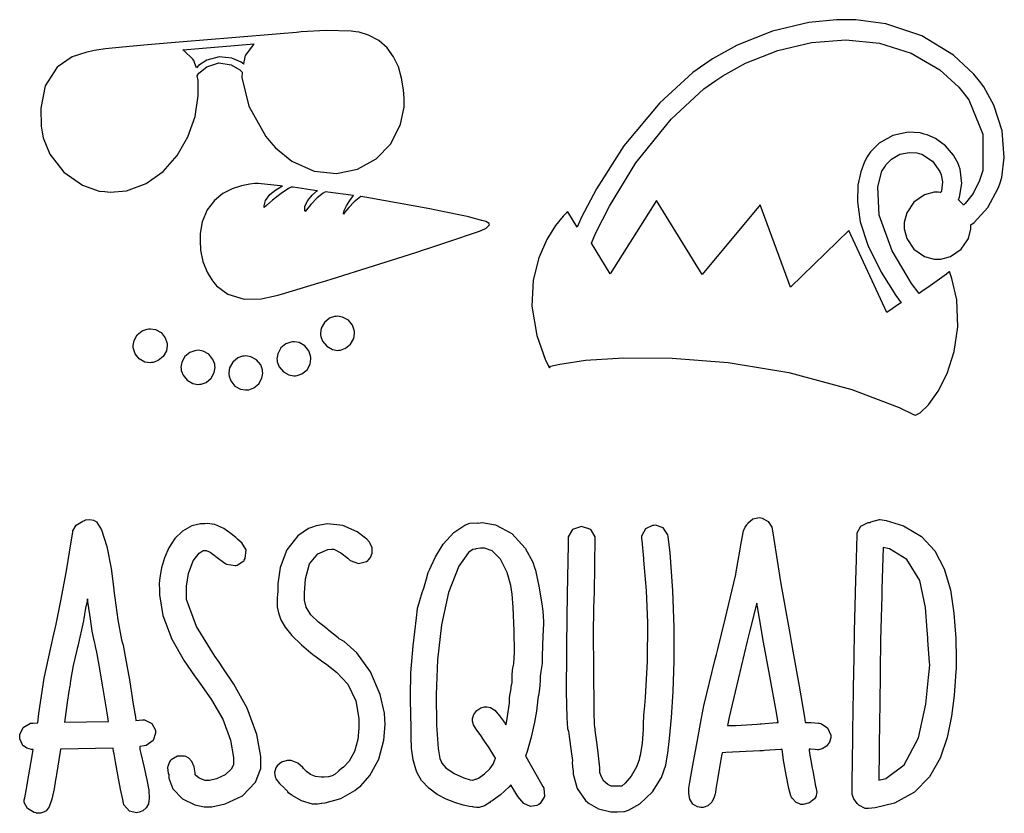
# Model space of a CAD drawing. Extents: x 0.26 to 6.99, y 1.47 to 4.32.
# Tile 2 of 2: x 3.86 to 6.99, y 1.47 to 4. Entities that reach past the tile are written whole.
import ezdxf

# ---------------------------------------------------------------- set-up
doc = ezdxf.new("R2010")
doc.units = 0
doc.layers.get('0').update_dxf_attribs({"linetype": 'CONTINUOUS'})

msp = doc.modelspace()

# ---------------------------------------------------------------- linework, layer by layer
at = {"color": 254}
for points in [[(6.91146, 3.80138), (6.89344, 3.82438), (6.82844, 3.8846), (6.72825, 3.94581), (6.61333, 3.98378), (6.51818, 3.99707), (6.48643, 3.99724), (6.45708, 3.99724), (6.36908, 3.98785), (6.25261, 3.96039), (6.14074, 3.91596), (6.0619, 3.87261), (6.03749, 3.85558), (5.99908, 3.82878), (5.89458, 3.73307), (5.78043, 3.59592), (5.69325, 3.45921), (5.64546, 3.36876), (5.63124, 3.33783), (5.60211, 3.38574), (5.59793, 3.38303), (5.58724, 3.37201), (5.56304, 3.34244), (5.53526, 3.29801), (5.5096, 3.23981), (5.49186, 3.16889), (5.48779, 3.08621), (5.50315, 2.99289), (5.53114, 2.91444), (5.54372, 2.88992), (5.54693, 2.89572), (5.57667, 2.90201), (5.65821, 2.91417), (5.78011, 2.92193), (5.93408, 2.92096), (6.11176, 2.90679), (6.30485, 2.875), (6.5051, 2.82124), (6.65597, 2.76438), (6.70415, 2.741), (6.7079, 2.73981), (6.72293, 2.74724), (6.74968, 2.77285), (6.77968, 2.81543), (6.80832, 2.8725), (6.83089, 2.94157), (6.84272, 3.02018), (6.83919, 3.1059), (6.82389, 3.17453), (6.81565, 3.19618), (6.81483, 3.19488), (6.80604, 3.18778), (6.78444, 3.17188), (6.7545, 3.15067), (6.72846, 3.13249), (6.71978, 3.12642), (6.69558, 3.15815), (6.63396, 3.26161), (6.59283, 3.37528), (6.58778, 3.46522), (6.60129, 3.51574), (6.6104, 3.52951), (6.61481, 3.53618), (6.632, 3.5536), (6.65842, 3.56912), (6.68815, 3.57525), (6.71218, 3.5734), (6.71978, 3.57118), (6.7276, 3.56912), (6.76156, 3.54753), (6.78564, 3.51443), (6.78851, 3.50663), (6.78982, 3.50353), (6.79394, 3.48122), (6.79085, 3.45324), (6.78851, 3.44721), (6.78592, 3.44721), (6.78006, 3.44824), (6.7781, 3.44824), (6.76779, 3.44824), (6.73687, 3.43989), (6.70307, 3.41704), (6.68024, 3.38325), (6.67188, 3.35232), (6.67188, 3.34201), (6.67188, 3.33176), (6.68024, 3.30083), (6.70307, 3.26704), (6.73687, 3.24419), (6.76779, 3.23579), (6.7781, 3.23579), (6.78842, 3.23579), (6.81933, 3.24419), (6.85314, 3.26704), (6.87597, 3.30083), (6.88439, 3.33176), (6.88439, 3.34201), (6.88439, 3.34283), (6.88439, 3.34463), (6.88439, 3.34517), (6.89453, 3.35221), (6.93842, 3.39974), (6.97131, 3.46132), (6.97601, 3.47538), (6.98215, 3.49556), (6.9904, 3.55914), (6.98394, 3.64388), (6.95742, 3.72586), (6.92492, 3.78407), (6.91146, 3.80138)], [(4.92811, 3.95865), (4.91249, 3.96078), (4.83333, 3.96311), (4.75418, 3.95817), (4.73856, 3.9566), (4.68718, 3.95231), (4.53315, 3.93956), (4.37799, 3.92681), (4.26481, 3.91732), (4.18554, 3.91015), (4.13183, 3.90429), (4.0956, 3.89876), (4.06863, 3.89258), (4.0491, 3.88678), (4.04269, 3.88471), (4.02501, 3.87912), (3.97706, 3.84608), (3.93956, 3.78694), (3.92551, 3.71556), (3.92714, 3.65853), (3.93024, 3.63992), (3.93321, 3.6219), (3.95426, 3.56976), (3.99843, 3.51193), (4.05821, 3.47076), (4.11106, 3.45242), (4.12918, 3.45036), (4.14621, 3.44846), (4.19857, 3.45324), (4.26074, 3.47581), (4.31467, 3.51432), (4.35921, 3.56521), (4.39339, 3.62483), (4.41613, 3.68946), (4.42626, 3.75543), (4.42557, 3.80354), (4.4229, 3.81912), (4.42865, 3.82758), (4.45367, 3.84771), (4.49192, 3.8596), (4.53131, 3.85411), (4.55881, 3.83811), (4.56565, 3.83057), (4.56538, 3.81364), (4.58681, 3.72174), (4.64111, 3.62565), (4.65728, 3.60661), (4.67171, 3.58996), (4.72424, 3.54764), (4.79514, 3.51563), (4.86604, 3.50792), (4.93294, 3.52175), (4.99186, 3.55431), (5.0389, 3.60281), (5.06999, 3.66461), (5.08128, 3.71881), (5.08128, 3.73682), (5.08128, 3.74631), (5.07937, 3.77468), (5.0734, 3.81179), (5.06299, 3.84706), (5.04764, 3.87939), (5.02692, 3.90782), (5.00038, 3.93121), (4.96756, 3.94851), (4.9381, 3.95725), (4.92811, 3.95865)], [(4.57497, 3.88053), (4.57497, 3.88053), (4.57497, 3.88053), (4.57497, 3.88053), (4.57417, 3.87819), (4.57058, 3.85792), (4.57086, 3.85558), (4.56267, 3.86187), (4.53347, 3.87472), (4.49306, 3.87912), (4.45404, 3.86893), (4.42763, 3.85167), (4.42085, 3.84407), (4.42003, 3.84592), (4.41325, 3.86469), (4.41249, 3.86703), (4.41146, 3.86806), (4.40907, 3.87147), (4.38043, 3.89931), (4.37706, 3.90136), (4.60417, 3.92014), (4.60075, 3.91704), (4.57656, 3.88444), (4.57497, 3.88053)], [(6.91461, 3.49511), (6.91174, 3.48579), (6.89176, 3.44476), (6.8661, 3.4126), (6.8604, 3.40767), (6.8591, 3.40924), (6.84608, 3.42301), (6.84478, 3.42432), (6.84814, 3.4324), (6.85558, 3.47592), (6.84999, 3.52143), (6.8469, 3.53054), (6.84343, 3.53982), (6.82856, 3.56586), (6.80285, 3.59581), (6.77126, 3.61893), (6.74468, 3.63118), (6.7354, 3.63368), (6.7231, 3.63704), (6.68414, 3.63938), (6.63542, 3.62912), (6.59212, 3.60428), (6.56435, 3.57661), (6.55729, 3.56597), (6.55404, 3.56099), (6.54563, 3.54508), (6.53358, 3.51357), (6.52485, 3.47136), (6.52317, 3.41835), (6.53233, 3.35449), (6.5561, 3.27979), (6.59819, 3.19401), (6.64513, 3.12044), (6.66249, 3.09722), (6.65831, 3.0944), (6.61974, 3.06836), (6.61664, 3.06597), (6.49582, 3.32639), (6.31044, 3.14615), (6.21354, 3.40869), (6.02919, 3.18679), (5.88439, 3.42219), (5.73643, 3.18892), (5.67708, 3.28678), (5.69011, 3.31679), (5.73438, 3.40462), (5.81836, 3.54167), (5.93061, 3.68044), (6.03444, 3.77686), (6.07292, 3.8035), (6.09511, 3.81907), (6.16678, 3.85867), (6.26947, 3.89968), (6.37728, 3.92497), (6.48643, 3.93306), (6.59326, 3.92231), (6.69401, 3.89128), (6.785, 3.83826), (6.84586, 3.7831), (6.86253, 3.76183), (6.87788, 3.74257), (6.9221, 3.63319), (6.9216, 3.51753), (6.91461, 3.49511)], [(4.94374, 3.43474), (4.93815, 3.43115), (4.92279, 3.41803), (4.90522, 3.39958), (4.89307, 3.38465), (4.88857, 3.37847), (4.88857, 3.37847), (4.88807, 3.38118), (4.89046, 3.38997), (4.89789, 3.40543), (4.90847, 3.42231), (4.91683, 3.43408), (4.91982, 3.43782), (4.91222, 3.43892), (4.83854, 3.44883), (4.83128, 3.44933), (4.82406, 3.44575), (4.80442, 3.43093), (4.78407, 3.40989), (4.77115, 3.39296), (4.76665, 3.38683), (4.76665, 3.38683), (4.76503, 3.39063), (4.76579, 3.40429), (4.77458, 3.42253), (4.78907, 3.43956), (4.80094, 3.45031), (4.80524, 3.45344), (4.79764, 3.45454), (4.7284, 3.46419), (4.7219, 3.46496), (4.71343, 3.46067), (4.68961, 3.44493), (4.66233, 3.42329), (4.64344, 3.40636), (4.63644, 3.40033), (4.63644, 3.40033), (4.6359, 3.40576), (4.64031, 3.42264), (4.65386, 3.44125), (4.67333, 3.45632), (4.68924, 3.46544), (4.69476, 3.46804), (4.68668, 3.46912), (4.61714, 3.47592), (4.61143, 3.4764), (4.60607, 3.47629), (4.59006, 3.47467), (4.56364, 3.46935), (4.5345, 3.45953), (4.50504, 3.44413), (4.47771, 3.4221), (4.45486, 3.39231), (4.43892, 3.35385), (4.43251, 3.31765), (4.43229, 3.30556), (4.43207, 3.29536), (4.43381, 3.26465), (4.44086, 3.22825), (4.45454, 3.19456), (4.47, 3.16949), (4.47601, 3.16178), (4.48481, 3.15056), (4.52061, 3.12414), (4.5721, 3.10872), (4.62631, 3.10969), (4.66618, 3.11746), (4.67914, 3.12121), (4.69086, 3.12463), (4.8099, 3.16054), (4.82189, 3.1639), (4.84868, 3.17225), (5.11871, 3.25683), (5.14583, 3.26594), (5.15647, 3.26938), (5.26508, 3.3061), (5.27604, 3.30974), (5.27994, 3.31131), (5.32107, 3.32488), (5.32497, 3.32639), (5.32656, 3.32693), (5.34244, 3.33371), (5.35292, 3.34517), (5.35211, 3.34722), (5.35129, 3.34933), (5.34071, 3.35574), (5.32861, 3.35846), (5.3271, 3.35867), (5.32422, 3.35975), (5.29346, 3.36833), (5.29064, 3.36908), (5.28174, 3.37147), (5.19243, 3.38943), (5.18332, 3.39094), (5.16249, 3.39594), (4.963, 3.43164), (4.94374, 3.43474)], [(4.87397, 2.94618), (4.87924, 2.94656), (4.89481, 2.9521), (4.91092, 2.96522), (4.92079, 2.9834), (4.92344, 2.99935), (4.9229, 3.0045), (4.92253, 3.00982), (4.91699, 3.02539), (4.90392, 3.0415), (4.88569, 3.05143), (4.86974, 3.05404), (4.86458, 3.0535), (4.85926, 3.05317), (4.84369, 3.04764), (4.82758, 3.0345), (4.81771, 3.01628), (4.81506, 3.00032), (4.81565, 2.99511), (4.81619, 2.99007), (4.82194, 2.97521), (4.83501, 2.95893), (4.85297, 2.94857), (4.86882, 2.94564), (4.87397, 2.94618)], [(4.21978, 2.95557), (4.2194, 2.96089), (4.22228, 2.977), (4.23215, 2.9949), (4.24804, 3.00771), (4.26346, 3.01335), (4.26878, 3.01389), (4.27399, 3.01443), (4.29015, 3.01183), (4.30806, 3.00196), (4.32086, 2.98579), (4.32656, 2.97026), (4.3271, 2.96496), (4.32758, 2.95975), (4.32497, 2.94358), (4.31506, 2.92563), (4.29893, 2.91282), (4.28336, 2.90713), (4.2781, 2.90657), (4.27289, 2.90588), (4.25667, 2.90826), (4.23876, 2.91824), (4.22597, 2.93463), (4.22032, 2.95025), (4.21978, 2.95557)], [(4.43024, 2.83783), (4.43549, 2.83822), (4.45101, 2.84375), (4.46718, 2.85688), (4.47706, 2.87506), (4.47971, 2.891), (4.47917, 2.89615), (4.47863, 2.90147), (4.47282, 2.91704), (4.45975, 2.93317), (4.44179, 2.94308), (4.42594, 2.94569), (4.42085, 2.94515), (4.41553, 2.94461), (4.39996, 2.93886), (4.38385, 2.92578), (4.37392, 2.90782), (4.37131, 2.89199), (4.37185, 2.88683), (4.3724, 2.88167), (4.37804, 2.8666), (4.39085, 2.85064), (4.40881, 2.84056), (4.42492, 2.83751), (4.43024, 2.83783)], [(4.7354, 2.8649), (4.74067, 2.86529), (4.75624, 2.87082), (4.77235, 2.88396), (4.78228, 2.90218), (4.78494, 2.91812), (4.7844, 2.92329), (4.78386, 2.9286), (4.77806, 2.94413), (4.76497, 2.96029), (4.74696, 2.97017), (4.73112, 2.97276), (4.72601, 2.97222), (4.72071, 2.9719), (4.70518, 2.96636), (4.68901, 2.95324), (4.67914, 2.93506), (4.67649, 2.91911), (4.67708, 2.9139), (4.67779, 2.90875), (4.68397, 2.89367), (4.69726, 2.87771), (4.715, 2.86762), (4.73036, 2.86458), (4.7354, 2.8649)], [(4.58231, 2.82015), (4.58757, 2.82053), (4.60314, 2.82607), (4.61925, 2.83914), (4.62912, 2.85736), (4.63178, 2.87332), (4.63124, 2.87847), (4.63069, 2.88379), (4.62489, 2.89936), (4.61182, 2.91547), (4.59386, 2.92535), (4.57801, 2.92796), (4.57292, 2.9274), (4.5676, 2.92708), (4.55203, 2.92156), (4.53592, 2.90842), (4.52604, 2.89025), (4.52339, 2.87429), (4.52399, 2.86908), (4.52431, 2.86382), (4.52968, 2.84825), (4.54254, 2.83214), (4.56071, 2.82226), (4.57699, 2.81961), (4.58231, 2.82015)], [(6.43853, 1.71701), (6.43853, 1.71278), (6.43479, 1.69997), (6.42497, 1.68685), (6.41124, 1.67839), (6.39968, 1.67535), (6.39583, 1.67535), (6.39583, 1.67535), (6.38824, 1.676), (6.37343, 1.67719), (6.36979, 1.6774), (6.36979, 1.6774), (6.36979, 1.67329), (6.36979, 1.67329), (6.36996, 1.67176), (6.3705, 1.66704), (6.37196, 1.65821), (6.37517, 1.64079), (6.37972, 1.61669), (6.38124, 1.60867), (6.3896, 1.55974), (6.39111, 1.55664), (6.3941, 1.54058), (6.39035, 1.52512), (6.38857, 1.52225), (6.38644, 1.51888), (6.37082, 1.50635), (6.35101, 1.50114), (6.3469, 1.50142), (6.34321, 1.50168), (6.32704, 1.50819), (6.31506, 1.52094), (6.31353, 1.52431), (6.31093, 1.52903), (6.30496, 1.55176), (6.29606, 1.59608), (6.28831, 1.64253), (6.28435, 1.66883), (6.28331, 1.67637), (6.2781, 1.67617), (6.22786, 1.67275), (6.22293, 1.67219), (6.21272, 1.67144), (6.10465, 1.66624), (6.09272, 1.66596), (6.0919, 1.66103), (6.08897, 1.6441), (6.08344, 1.61208), (6.07731, 1.57574), (6.07314, 1.54969), (6.07189, 1.54096), (6.07189, 1.5389), (6.07101, 1.53521), (6.06776, 1.52414), (6.06039, 1.50885), (6.04753, 1.4969), (6.03217, 1.49203), (6.02707, 1.49203), (6.02522, 1.49203), (6.02111, 1.49283), (6.01981, 1.49306), (6.0146, 1.49403), (6.00006, 1.5025), (5.99018, 1.51833), (5.98676, 1.53614), (5.98643, 1.54758), (5.98643, 1.55137), (5.98643, 1.5535), (5.98981, 1.57183), (5.99983, 1.62679), (6.01426, 1.70611), (6.02599, 1.77061), (6.03097, 1.79801), (6.03125, 1.79932), (6.03489, 1.81521), (6.05268, 1.88971), (6.07107, 1.96311), (6.07497, 1.97846), (6.07937, 1.99567), (6.10297, 2.0911), (6.13015, 2.20583), (6.13644, 2.23264), (6.13775, 2.241), (6.14399, 2.27729), (6.14919, 2.30686), (6.15001, 2.31179), (6.15153, 2.32107), (6.15636, 2.34885), (6.16103, 2.3711), (6.16596, 2.38379), (6.1709, 2.39025), (6.1729, 2.39204), (6.17497, 2.39594), (6.19075, 2.4095), (6.21115, 2.41368), (6.2156, 2.41288), (6.22026, 2.41211), (6.23969, 2.40115), (6.25125, 2.38292), (6.25206, 2.37847), (6.25569, 2.35167), (6.27968, 2.20307), (6.30778, 2.04465), (6.31353, 2.01286), (6.31765, 1.98942), (6.33772, 1.87761), (6.35471, 1.77875), (6.35732, 1.76183), (6.35992, 1.76183), (6.36578, 1.76183), (6.36774, 1.76183), (6.37631, 1.76183), (6.39947, 1.75999), (6.40207, 1.75971), (6.40728, 1.75922), (6.4285, 1.74544), (6.43875, 1.72222), (6.43853, 1.71701)], [(4.29064, 1.73264), (4.29085, 1.72771), (4.28256, 1.70437), (4.26069, 1.68892), (4.25418, 1.68782), (4.24061, 1.68576), (4.24061, 1.68343), (4.24061, 1.67817), (4.24061, 1.67637), (4.24393, 1.66303), (4.25364, 1.62289), (4.26307, 1.58014), (4.26867, 1.54682), (4.27029, 1.5216), (4.26779, 1.50319), (4.26112, 1.49024), (4.25, 1.48144), (4.23839, 1.47651), (4.23438, 1.47537), (4.23019, 1.47433), (4.20751, 1.48031), (4.19006, 1.49983), (4.18853, 1.50553), (4.18604, 1.51665), (4.17925, 1.55003), (4.17051, 1.59565), (4.16303, 1.63743), (4.15869, 1.662), (4.15728, 1.67014), (4.15701, 1.67122), (4.15543, 1.67979), (4.15522, 1.68056), (3.98856, 1.6774), (3.98699, 1.6696), (3.97499, 1.59674), (3.97396, 1.58996), (3.9725, 1.58018), (3.96783, 1.55089), (3.96089, 1.51861), (3.95167, 1.49414), (3.94254, 1.48128), (3.93853, 1.47846), (3.93722, 1.47771), (3.92492, 1.47325), (3.92085, 1.47325), (3.91824, 1.47325), (3.91146, 1.47407), (3.91043, 1.47428), (3.90468, 1.47537), (3.88303, 1.48822), (3.87294, 1.50749), (3.87294, 1.51389), (3.87294, 1.51594), (3.87294, 1.51594), (3.87424, 1.52229), (3.87875, 1.54622), (3.88743, 1.59511), (3.89768, 1.65608), (3.90104, 1.67637), (3.89589, 1.67637), (3.88058, 1.68072), (3.87007, 1.68761), (3.86876, 1.68892), (3.86692, 1.69075), (3.85835, 1.71044), (3.85835, 1.71701), (3.85835, 1.72433), (3.86897, 1.74621), (3.89225, 1.75971), (3.90001, 1.75971), (3.91564, 1.76074), (3.919, 1.79021), (3.93642, 1.90338), (3.95594, 1.99517), (3.96039, 2.01389), (3.96376, 2.02914), (3.9739, 2.07482), (3.98942, 2.14947), (4.00711, 2.24463), (4.0224, 2.33643), (4.02707, 2.36703), (4.02756, 2.37121), (4.03842, 2.38932), (4.05908, 2.40272), (4.06456, 2.40451), (4.06765, 2.40608), (4.0816, 2.40804), (4.09293, 2.40533), (4.09478, 2.40451), (4.10249, 2.40044), (4.11876, 2.37528), (4.13601, 2.3221), (4.14882, 2.25233), (4.1569, 2.19308), (4.1594, 2.17329), (4.16118, 2.15896), (4.17079, 2.08817), (4.18257, 2.02458), (4.18544, 2.01389), (4.18722, 2.00819), (4.19428, 1.97168), (4.20714, 1.89806), (4.21983, 1.82086), (4.22657, 1.77849), (4.22814, 1.76807), (4.24897, 1.77012), (4.25549, 1.7704), (4.27914, 1.75885), (4.29036, 1.73736), (4.29064, 1.73264)], [(4.38857, 2.18158), (4.38857, 2.19526), (4.39486, 2.23622), (4.41026, 2.27604), (4.42942, 2.30046), (4.44249, 2.30871), (4.44689, 2.30871), (4.45111, 2.30871), (4.46392, 2.30425), (4.47706, 2.2946), (4.48019, 2.29199), (4.48226, 2.29021), (4.5109, 2.26915), (4.5146, 2.26704), (4.51665, 2.26546), (4.54372, 2.26107), (4.54688, 2.26183), (4.54969, 2.26238), (4.57161, 2.27642), (4.57292, 2.27849), (4.57601, 2.28369), (4.57872, 2.31082), (4.56538, 2.33371), (4.56044, 2.33681), (4.55963, 2.33735), (4.55106, 2.34517), (4.55003, 2.34619), (4.54542, 2.35038), (4.53136, 2.36247), (4.50738, 2.3795), (4.47894, 2.39193), (4.45464, 2.39518), (4.44689, 2.3941), (4.44271, 2.3941), (4.43349, 2.39382), (4.40614, 2.38732), (4.37587, 2.37082), (4.35151, 2.34694), (4.33251, 2.31793), (4.31853, 2.28618), (4.30908, 2.2539), (4.30376, 2.22353), (4.30208, 2.20383), (4.30208, 2.19721), (4.30311, 2.18994), (4.30311, 2.16818), (4.31381, 2.10286), (4.3419, 2.02681), (4.38129, 1.95839), (4.41465, 1.91004), (4.42606, 1.8941), (4.43679, 1.87935), (4.46821, 1.83421), (4.50412, 1.77262), (4.52914, 1.70622), (4.53851, 1.65028), (4.53851, 1.63162), (4.53851, 1.62711), (4.53119, 1.6135), (4.51193, 1.59592), (4.48486, 1.58268), (4.46181, 1.57742), (4.45415, 1.57742), (4.44797, 1.57742), (4.42953, 1.58512), (4.41715, 1.5944), (4.41667, 1.59517), (4.41667, 1.60172), (4.41351, 1.62131), (4.40582, 1.6384), (4.396, 1.64849), (4.38894, 1.65261), (4.38644, 1.65349), (4.38226, 1.65506), (4.36003, 1.65451), (4.34033, 1.64361), (4.33751, 1.63992), (4.3349, 1.63683), (4.32824, 1.61887), (4.33046, 1.59988), (4.33231, 1.59619), (4.33247, 1.58479), (4.34506, 1.55078), (4.37576, 1.51899), (4.41547, 1.50028), (4.44526, 1.49408), (4.45518, 1.49408), (4.46929, 1.49408), (4.51161, 1.50299), (4.56662, 1.52914), (4.6084, 1.57189), (4.625, 1.61589), (4.625, 1.63053), (4.625, 1.65397), (4.61296, 1.72424), (4.58187, 1.80806), (4.53928, 1.88385), (4.50456, 1.93619), (4.49274, 1.95344), (4.47917, 1.97276), (4.42031, 2.06717), (4.38857, 2.153), (4.38857, 2.18158)], [(4.875, 2.02849), (4.87185, 2.03108), (4.84218, 2.05453), (4.83957, 2.05658), (4.83171, 2.06267), (4.80849, 2.08137), (4.78489, 2.10454), (4.76986, 2.12929), (4.7646, 2.15136), (4.7646, 2.15869), (4.7646, 2.17389), (4.76796, 2.21929), (4.78071, 2.26665), (4.80675, 2.29861), (4.83892, 2.3119), (4.84999, 2.31282), (4.85747, 2.31282), (4.87993, 2.30192), (4.90261, 2.28472), (4.90522, 2.28157), (4.90935, 2.27692), (4.93576, 2.26779), (4.96169, 2.27436), (4.9656, 2.27746), (4.96821, 2.27946), (4.97461, 2.28733), (4.97993, 2.30078), (4.97939, 2.31717), (4.97364, 2.33165), (4.97081, 2.33578), (4.96251, 2.34521), (4.93197, 2.36865), (4.88644, 2.38829), (4.83783, 2.39367), (4.80094, 2.38803), (4.78961, 2.38368), (4.77701, 2.37885), (4.74283, 2.35525), (4.70817, 2.31168), (4.68658, 2.25467), (4.67914, 2.20301), (4.67914, 2.18576), (4.67914, 2.18083), (4.67833, 2.16754), (4.67811, 2.16596), (4.67779, 2.16157), (4.67719, 2.14828), (4.67774, 2.12989), (4.68126, 2.11035), (4.68918, 2.08903), (4.70301, 2.06543), (4.72424, 2.03901), (4.75435, 2.00917), (4.7844, 1.98351), (4.79482, 1.97538), (4.79715, 1.97358), (4.82238, 1.95529), (4.82497, 1.95344), (4.83535, 1.94601), (4.86583, 1.92258), (4.90192, 1.88422), (4.92768, 1.831), (4.9375, 1.77442), (4.9375, 1.75553), (4.93733, 1.74376), (4.93365, 1.70828), (4.92344, 1.67003), (4.90614, 1.63943), (4.88813, 1.62017), (4.88124, 1.6149), (4.87397, 1.60867), (4.87093, 1.60601), (4.86171, 1.59814), (4.85194, 1.59201), (4.84039, 1.58908), (4.82726, 1.588), (4.82292, 1.58783), (4.81706, 1.58783), (4.79964, 1.59033), (4.78321, 1.59685), (4.77115, 1.6059), (4.76378, 1.61344), (4.76144, 1.616), (4.75857, 1.61914), (4.74306, 1.63319), (4.72168, 1.64094), (4.71457, 1.64094), (4.70882, 1.64094), (4.69162, 1.63579), (4.67708, 1.62435), (4.67503, 1.62121), (4.67318, 1.61833), (4.66872, 1.60325), (4.67057, 1.58919), (4.67188, 1.58681), (4.67318, 1.58317), (4.68451, 1.56782), (4.69846, 1.55561), (4.70107, 1.5535), (4.7021, 1.55137), (4.70361, 1.54986), (4.71039, 1.544), (4.71039, 1.54199), (4.71149, 1.53993), (4.71354, 1.5389), (4.71403, 1.53868), (4.72185, 1.53347), (4.72293, 1.53267), (4.72657, 1.53006), (4.75336, 1.51417), (4.78911, 1.50347), (4.80106, 1.50347), (4.80572, 1.50347), (4.81819, 1.50504), (4.81976, 1.50553), (4.83018, 1.50635), (4.8795, 1.52001), (4.92421, 1.54568), (4.93229, 1.5524), (4.94358, 1.56104), (4.9726, 1.59353), (5.00103, 1.64518), (5.01693, 1.7054), (5.02072, 1.75564), (5.01981, 1.77225), (5.01844, 1.79221), (5.00532, 1.8514), (4.97472, 1.92339), (4.93039, 1.98394), (4.89014, 2.01964), (4.875, 2.02849)], [(5.52289, 1.55871), (5.52599, 1.55322), (5.52826, 1.52653), (5.51432, 1.50456), (5.50939, 1.50142), (5.50342, 1.49854), (5.48292, 1.49507), (5.46208, 1.50429), (5.44299, 1.52718), (5.42697, 1.55311), (5.42188, 1.56179), (5.42085, 1.56392), (5.41585, 1.55794), (5.38813, 1.53228), (5.36089, 1.51335), (5.35622, 1.51074), (5.35363, 1.50765), (5.33692, 1.49675), (5.32015, 1.49203), (5.31456, 1.49203), (5.31168, 1.49203), (5.30388, 1.49283), (5.30311, 1.49306), (5.29964, 1.49333), (5.28939, 1.49501), (5.26861, 1.49957), (5.24294, 1.50717), (5.21468, 1.51833), (5.18608, 1.53347), (5.1594, 1.55311), (5.13688, 1.57769), (5.12369, 1.59978), (5.12082, 1.60764), (5.11794, 1.61339), (5.10949, 1.64279), (5.10568, 1.67329), (5.10519, 1.67953), (5.10519, 1.68343), (5.10417, 1.69222), (5.10417, 1.69515), (5.10389, 1.7009), (5.10314, 1.74192), (5.10314, 1.75553), (5.1026, 1.77778), (5.10151, 1.84457), (5.10297, 1.92042), (5.10969, 2.00608), (5.12007, 2.09483), (5.12397, 2.12429), (5.12397, 2.12468), (5.12424, 2.12582), (5.12614, 2.13254), (5.1314, 2.14996), (5.13911, 2.17529), (5.14165, 2.18371), (5.14344, 2.18972), (5.15235, 2.21897), (5.15804, 2.23942), (5.15831, 2.241), (5.1594, 2.24306), (5.16249, 2.24929), (5.16689, 2.25917), (5.18083, 2.28851), (5.20546, 2.32926), (5.23981, 2.36649), (5.27474, 2.38997), (5.28749, 2.39513), (5.28982, 2.39621), (5.31407, 2.39697), (5.31668, 2.39615), (5.32992, 2.39806), (5.37158, 2.39122), (5.42339, 2.36339), (5.46664, 2.31679), (5.49094, 2.2716), (5.49582, 2.25553), (5.49864, 2.24696), (5.51118, 2.19021), (5.52056, 2.13238), (5.52186, 2.12326), (5.52289, 2.11626), (5.52474, 2.08361), (5.52339, 2.0504), (5.52289, 2.04308), (5.52263, 2.03788), (5.52094, 2.00689), (5.51981, 1.97157), (5.51981, 1.95975), (5.51981, 1.95014), (5.51611, 1.92378), (5.51563, 1.92117), (5.51535, 1.91938), (5.51357, 1.9075), (5.51357, 1.90349), (5.51357, 1.89725), (5.51292, 1.87847), (5.50965, 1.85428), (5.50836, 1.84722), (5.50808, 1.84571), (5.50543, 1.82747), (5.50521, 1.82536), (5.5045, 1.81862), (5.50211, 1.79839), (5.49621, 1.76264), (5.4854, 1.7155), (5.4725, 1.66965), (5.46772, 1.65451), (5.47211, 1.64621), (5.51818, 1.56625), (5.52289, 1.55871)], [(5.92085, 2.35243), (5.92031, 2.35894), (5.90506, 2.38086), (5.88097, 2.38917), (5.87603, 2.38889), (5.87104, 2.38867), (5.84879, 2.37782), (5.83649, 2.35487), (5.83649, 2.34722), (5.83697, 2.34125), (5.84218, 2.28396), (5.84272, 2.27849), (5.84478, 2.25424), (5.85064, 2.18143), (5.85547, 2.0785), (5.85439, 1.95682), (5.84804, 1.84174), (5.84478, 1.8035), (5.84424, 1.7991), (5.84169, 1.76178), (5.84169, 1.74929), (5.84115, 1.73996), (5.83826, 1.6959), (5.83225, 1.65713), (5.83018, 1.65033), (5.82932, 1.6429), (5.8209, 1.62125), (5.8035, 1.59179), (5.78435, 1.56896), (5.77344, 1.55974), (5.76981, 1.55974), (5.74376, 1.55974), (5.74013, 1.55994), (5.7296, 1.56461), (5.7169, 1.5759), (5.70768, 1.5911), (5.70415, 1.60351), (5.70415, 1.60764), (5.70415, 1.61393), (5.70258, 1.63135), (5.7021, 1.63265), (5.70182, 1.63683), (5.69976, 1.65593), (5.69542, 1.69228), (5.69049, 1.72906), (5.6875, 1.74881), (5.68647, 1.75347), (5.68582, 1.7985), (5.6844, 1.9336), (5.68408, 2.04818), (5.68494, 2.11957), (5.68604, 2.15756), (5.68647, 2.17014), (5.68664, 2.17768), (5.68718, 2.20031), (5.68788, 2.23617), (5.68832, 2.28282), (5.68853, 2.32958), (5.68853, 2.34517), (5.68853, 2.35281), (5.67518, 2.37565), (5.64583, 2.38579), (5.61643, 2.37565), (5.60314, 2.35281), (5.60314, 2.34517), (5.60286, 2.32926), (5.60021, 2.16938), (5.59999, 2.15349), (5.59928, 2.11171), (5.5975, 1.98617), (5.59685, 1.86003), (5.59853, 1.77647), (5.60101, 1.74257), (5.60314, 1.73682), (5.60363, 1.73421), (5.60596, 1.71789), (5.61025, 1.68604), (5.61436, 1.65539), (5.61638, 1.641), (5.61664, 1.63992), (5.6161, 1.63629), (5.61654, 1.61951), (5.61849, 1.60846), (5.61876, 1.60764), (5.61897, 1.59804), (5.632, 1.55219), (5.65858, 1.51367), (5.66564, 1.50765), (5.67003, 1.50401), (5.69982, 1.48708), (5.73899, 1.47743), (5.75206, 1.47743), (5.7596, 1.47743), (5.77968, 1.47928), (5.78228, 1.47949), (5.79497, 1.48356), (5.83062, 1.50375), (5.87082, 1.54101), (5.90007, 1.58762), (5.91368, 1.62657), (5.91564, 1.63992), (5.9171, 1.646), (5.91982, 1.66456), (5.92546, 1.71138), (5.93137, 1.77772), (5.93658, 1.86068), (5.93983, 1.95742), (5.94006, 2.06521), (5.93619, 2.18115), (5.93001, 2.27219), (5.92708, 2.3024), (5.92085, 2.35243)], [(6.83751, 1.94303), (6.83751, 1.93446), (6.83567, 1.91157), (6.83539, 1.90869), (6.83431, 1.89356), (6.83068, 1.84799), (6.82269, 1.78174), (6.80875, 1.71392), (6.78629, 1.64844), (6.75261, 1.58925), (6.70514, 1.54031), (6.64128, 1.50553), (6.57921, 1.49029), (6.55832, 1.48887), (6.55751, 1.48887), (6.55578, 1.48887), (6.55524, 1.48887), (6.54764, 1.48887), (6.52735, 1.49935), (6.52501, 1.50142), (6.52214, 1.50401), (6.51129, 1.51926), (6.50624, 1.53326), (6.50624, 1.53787), (6.50672, 1.57146), (6.50874, 1.71235), (6.51014, 1.822), (6.51042, 1.83996), (6.51085, 1.87201), (6.51232, 1.96815), (6.51378, 2.05296), (6.51568, 2.13232), (6.51796, 2.21619), (6.51878, 2.24408), (6.52186, 2.35867), (6.52186, 2.36561), (6.53369, 2.38629), (6.55751, 2.39806), (6.56353, 2.39828), (6.56586, 2.40013), (6.59293, 2.40793), (6.59581, 2.40767), (6.61453, 2.40483), (6.66954, 2.38775), (6.72657, 2.35394), (6.76904, 2.30783), (6.7991, 2.25076), (6.81879, 2.18425), (6.83035, 2.10986), (6.83589, 2.02897), (6.8374, 1.96451), (6.83751, 1.94303)], [(6.74685, 2.03157), (6.7455, 2.05578), (6.73964, 2.12825), (6.72136, 2.21403), (6.68033, 2.28049), (6.62511, 2.31461), (6.60519, 2.31913), (6.60101, 2.18679), (6.60037, 2.16411), (6.59858, 2.09597), (6.597, 2.02251), (6.5956, 1.92757), (6.59418, 1.81108), (6.59375, 1.77225), (6.59169, 1.57844), (6.61339, 1.58421), (6.67165, 1.62782), (6.71756, 1.71311), (6.74061, 1.81993), (6.74968, 1.90522), (6.75206, 1.93371), (6.75315, 1.94618), (6.75233, 1.95296), (6.74713, 2.02431), (6.74685, 2.03157)], [(5.42503, 1.90767), (5.42503, 1.91282), (5.42626, 1.92811), (5.4286, 1.94069), (5.42914, 1.94303), (5.43072, 1.94954), (5.43181, 1.98432), (5.4311, 2.0536), (5.42785, 2.12782), (5.42469, 2.17068), (5.4229, 2.18371), (5.42074, 2.19781), (5.40929, 2.23926), (5.38813, 2.28119), (5.36094, 2.30778), (5.33708, 2.317), (5.32915, 2.317), (5.32417, 2.317), (5.31065, 2.31446), (5.30935, 2.31392), (5.30854, 2.31364), (5.30078, 2.31207), (5.30003, 2.31179), (5.28614, 2.30257), (5.25504, 2.25885), (5.22239, 2.17563), (5.20042, 2.07286), (5.18772, 1.96115), (5.18272, 1.85118), (5.18397, 1.75358), (5.18983, 1.67893), (5.19444, 1.64703), (5.19894, 1.63786), (5.20079, 1.63222), (5.21397, 1.61763), (5.24035, 1.59999), (5.271, 1.58649), (5.29183, 1.57986), (5.29893, 1.57844), (5.29997, 1.579), (5.30778, 1.5816), (5.31044, 1.5816), (5.31739, 1.5855), (5.3374, 1.5989), (5.354, 1.61442), (5.36415, 1.62999), (5.37001, 1.6429), (5.37185, 1.64725), (5.37185, 1.64828), (5.36686, 1.65657), (5.35146, 1.68115), (5.33529, 1.70583), (5.32275, 1.7239), (5.31581, 1.73361), (5.31353, 1.73682), (5.31065, 1.74072), (5.30192, 1.75429), (5.29893, 1.76617), (5.29893, 1.77012), (5.29893, 1.77453), (5.30263, 1.78765), (5.31233, 1.80072), (5.32574, 1.80897), (5.33686, 1.81179), (5.3406, 1.81179), (5.34451, 1.81179), (5.35622, 1.80963), (5.36979, 1.80117), (5.38488, 1.78369), (5.40022, 1.76188), (5.40522, 1.7545), (5.40653, 1.76053), (5.41639, 1.82406), (5.41667, 1.83057), (5.41667, 1.84125), (5.42133, 1.8699), (5.42188, 1.87326), (5.4221, 1.87565), (5.42503, 1.88949), (5.42503, 1.8941), (5.42503, 1.89518), (5.42503, 1.89751), (5.42503, 1.89828), (5.42503, 1.90067), (5.42503, 1.90593), (5.42503, 1.90767)], [(4.09793, 2.00971), (4.09694, 2.01438), (4.09403, 2.02826), (4.08942, 2.05257), (4.08311, 2.0919), (4.07611, 2.13965), (4.07394, 2.15554), (4.07249, 2.14811), (4.06819, 2.12576), (4.06467, 2.10688), (4.06293, 2.09694), (4.0625, 2.09407), (4.0625, 2.09407), (4.06093, 2.08496), (4.04346, 2.00483), (4.04167, 1.99724), (4.03928, 1.98813), (4.02865, 1.94293), (4.02007, 1.89513), (4.01878, 1.88471), (4.01878, 1.88368), (4.01878, 1.88249), (4.0179, 1.8789), (4.01497, 1.8616), (4.0095, 1.82514), (4.00304, 1.77843), (4.00103, 1.76286), (4.14063, 1.76492), (4.13629, 1.79258), (4.12294, 1.87543), (4.11106, 1.94476), (4.10325, 1.9854), (4.09928, 2.00369), (4.09793, 2.00971)], [(6.21354, 1.75765), (6.21821, 1.75792), (6.26585, 1.76156), (6.27083, 1.76183), (6.26417, 1.79867), (6.24425, 1.90913), (6.22483, 2.01758), (6.21149, 2.09321), (6.20514, 2.12983), (6.20313, 2.14204), (6.20128, 2.13396), (6.18018, 2.05089), (6.17811, 2.04199), (6.17264, 2.02067), (6.11561, 1.77903), (6.1104, 1.75244), (6.13618, 1.75244), (6.20443, 1.75717), (6.21354, 1.75765)]]:
    msp.add_lwpolyline(points, close=True, dxfattribs=at)

doc.saveas('drawing.dxf')
